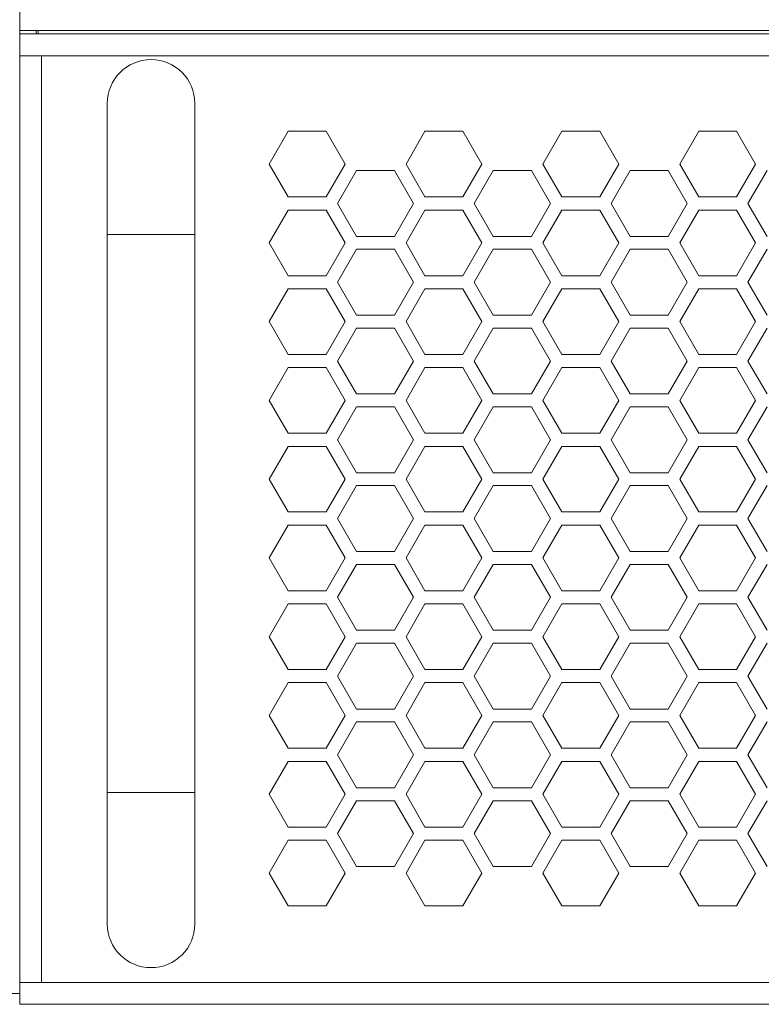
# Model space of a CAD drawing. Header units: millimetres. Extents: x -1555 to -959, y 252 to 1266.
# Tile 3 of 24: x -1480 to -1412, y 344 to 434. Entities that reach past the tile are written whole.
import ezdxf

# ---------------------------------------------------------------- set-up
doc = ezdxf.new("R2010")
doc.units = ezdxf.units.MM
doc.header["$PDSIZE"] = -1
doc.dimstyles.new('ISO-25', dxfattribs={"dimtxt": 2.5, "dimasz": 2.5, "dimexe": 1.25, "dimexo": 0.625, "dimtad": 1, "dimtxsty": 'Standard', "dimcen": 2.5, "dimadec": 0, "dimazin": 0, "dimtfac": 1, "dimtmove": 0, "dimatfit": 3, "dimfxl": 0, "dimarcsym": 0})

# ---------------------------------------------------------------- blocks, each defined once
blk = doc.blocks.new('*D88')
at = {"color": 4, "linetype": 'ByBlock', "lineweight": -2, "transparency": 16777216}
for p, q in [((-1504.618, 345.268), (-1504.618, 262.8)), ((-1014.618, 345.268), (-1014.618, 262.8)), ((-1484.618, 267.8), (-1296.022, 267.8)), ((-1034.618, 267.8), (-1236.022, 267.8))]:
    blk.add_line(p, q, dxfattribs=at)
at = {"color": 4, "linetype": 'ByBlock', "transparency": 16777216}
for points in [[(-1484.618, 271.134), (-1484.618, 264.467), (-1504.618, 267.8)], [(-1034.618, 271.134), (-1034.618, 264.467), (-1014.618, 267.8)]]:
    blk.add_solid(points, dxfattribs=at)
at = {"layer": 'Defpoints', "color": 0, "linetype": 'ByBlock', "transparency": 16777216}
for p in [(-1504.618, 350.268), (-1014.618, 350.268), (-1014.618, 267.8)]:
    blk.add_point(p, dxfattribs=at)
at = {"color": 4, "linetype": 'ByBlock', "lineweight": 5, "transparency": 16777216, "insert": (-1266.022, 277.8), "char_height": 20, "attachment_point": 2}
blk.add_mtext('490', dxfattribs=at)
blk = doc.blocks.new('*D90')
at = {"color": 4, "linetype": 'ByBlock', "lineweight": -2, "transparency": 16777216}
for p, q in [((-1493.604, 386.261), (-1493.604, 307.167)), ((-1025.561, 386.268), (-1025.561, 307.167)), ((-1473.604, 312.167), (-1290.36, 312.167)), ((-1045.561, 312.167), (-1227.027, 312.167))]:
    blk.add_line(p, q, dxfattribs=at)
at = {"color": 4, "linetype": 'ByBlock', "transparency": 16777216}
for points in [[(-1473.604, 315.5), (-1473.604, 308.833), (-1493.604, 312.167)], [(-1045.561, 315.5), (-1045.561, 308.833), (-1025.561, 312.167)]]:
    blk.add_solid(points, dxfattribs=at)
at = {"layer": 'Defpoints', "color": 0, "linetype": 'ByBlock', "transparency": 16777216}
for p in [(-1493.604, 391.261), (-1025.561, 391.268), (-1493.604, 312.167)]:
    blk.add_point(p, dxfattribs=at)
at = {"color": 4, "linetype": 'ByBlock', "lineweight": 5, "transparency": 16777216, "insert": (-1258.694, 312.167), "char_height": 20, "attachment_point": 5}
blk.add_mtext('468', dxfattribs=at)

msp = doc.modelspace()

# ---------------------------------------------------------------- linework, layer by layer
at = {"color": 0, "linetype": 'ByBlock', "lineweight": 5}
for p, q in [((-1479.618, 433.268), (-1479.618, 435.268)), ((-1039.618, 433.268), (-1479.618, 433.268)), ((-1479.618, 432.968), (-1479.618, 433.268)), ((-1479.618, 430.968), (-1479.618, 432.968)), ((-1479.618, 432.968), (-1039.618, 432.968)), ((-1478.118, 433.268), (-1478.118, 432.968)), ((-1477.918, 432.968), (-1477.918, 433.268)), ((-1479.618, 430.968), (-1479.618, 346.268)), ((-1479.618, 430.968), (-1477.618, 430.968)), ((-1477.618, 430.968), (-1477.618, 346.268)), ((-1041.618, 430.968), (-1477.618, 430.968)), ((-1471.618, 426.618), (-1471.618, 414.618)), ((-1463.618, 414.618), (-1463.618, 426.618)), ((-1455.1, 424.068), (-1456.832, 421.068)), ((-1455.1, 424.068), (-1456.832, 421.068)), ((-1451.636, 424.068), (-1455.1, 424.068)), ((-1449.904, 421.068), (-1451.636, 424.068)), ((-1442.6, 424.068), (-1444.332, 421.068)), ((-1439.136, 424.068), (-1442.6, 424.068)), ((-1437.404, 421.068), (-1439.136, 424.068)), ((-1430.1, 424.068), (-1431.832, 421.068)), ((-1426.636, 424.068), (-1430.1, 424.068)), ((-1424.904, 421.068), (-1426.636, 424.068)), ((-1417.6, 424.068), (-1419.332, 421.068)), ((-1414.136, 424.068), (-1417.6, 424.068)), ((-1412.404, 421.068), (-1414.136, 424.068)), ((-1456.832, 421.068), (-1455.1, 418.068)), ((-1451.636, 418.068), (-1449.904, 421.068)), ((-1448.857, 420.48), (-1450.596, 417.468)), ((-1445.378, 420.48), (-1448.857, 420.48)), ((-1443.639, 417.468), (-1445.378, 420.48)), ((-1444.332, 421.068), (-1442.6, 418.068)), ((-1439.136, 418.068), (-1437.404, 421.068)), ((-1436.357, 420.48), (-1438.096, 417.468)), ((-1432.878, 420.48), (-1436.357, 420.48)), ((-1431.139, 417.468), (-1432.878, 420.48)), ((-1431.832, 421.068), (-1430.1, 418.068)), ((-1426.636, 418.068), (-1424.904, 421.068)), ((-1423.857, 420.48), (-1425.596, 417.468)), ((-1420.378, 420.48), (-1423.857, 420.48)), ((-1418.639, 417.468), (-1420.378, 420.48)), ((-1419.332, 421.068), (-1417.6, 418.068)), ((-1414.136, 418.068), (-1412.404, 421.068)), ((-1411.357, 420.48), (-1413.096, 417.468)), ((-1455.1, 418.068), (-1451.636, 418.068)), ((-1442.6, 418.068), (-1439.136, 418.068)), ((-1430.1, 418.068), (-1426.636, 418.068)), ((-1417.6, 418.068), (-1414.136, 418.068)), ((-1455.1, 416.868), (-1456.832, 413.868)), ((-1451.636, 416.868), (-1455.1, 416.868)), ((-1449.904, 413.868), (-1451.636, 416.868)), ((-1450.596, 417.468), (-1448.857, 414.455)), ((-1445.378, 414.455), (-1443.639, 417.468)), ((-1442.6, 416.868), (-1444.332, 413.868)), ((-1439.136, 416.868), (-1442.6, 416.868)), ((-1437.404, 413.868), (-1439.136, 416.868)), ((-1438.096, 417.468), (-1436.357, 414.455)), ((-1432.878, 414.455), (-1431.139, 417.468)), ((-1430.1, 416.868), (-1431.832, 413.868)), ((-1426.636, 416.868), (-1430.1, 416.868)), ((-1424.904, 413.868), (-1426.636, 416.868)), ((-1425.596, 417.468), (-1423.857, 414.455)), ((-1420.378, 414.455), (-1418.639, 417.468)), ((-1417.6, 416.868), (-1419.332, 413.868)), ((-1414.136, 416.868), (-1417.6, 416.868)), ((-1412.404, 413.868), (-1414.136, 416.868)), ((-1413.096, 417.468), (-1411.357, 414.455)), ((-1471.618, 414.618), (-1471.618, 363.618)), ((-1463.618, 414.618), (-1471.618, 414.618)), ((-1463.618, 363.618), (-1463.618, 414.618)), ((-1448.857, 414.455), (-1445.378, 414.455)), ((-1436.357, 414.455), (-1432.878, 414.455)), ((-1423.857, 414.455), (-1420.378, 414.455)), ((-1456.832, 413.868), (-1455.1, 410.868)), ((-1451.636, 410.868), (-1449.904, 413.868)), ((-1448.857, 413.28), (-1450.596, 410.268)), ((-1445.378, 413.28), (-1448.857, 413.28)), ((-1443.639, 410.268), (-1445.378, 413.28)), ((-1444.332, 413.868), (-1442.6, 410.868)), ((-1439.136, 410.868), (-1437.404, 413.868)), ((-1436.357, 413.28), (-1438.096, 410.268)), ((-1432.878, 413.28), (-1436.357, 413.28)), ((-1431.139, 410.268), (-1432.878, 413.28)), ((-1431.832, 413.868), (-1430.1, 410.868)), ((-1426.636, 410.868), (-1424.904, 413.868)), ((-1423.857, 413.28), (-1425.596, 410.268)), ((-1420.378, 413.28), (-1423.857, 413.28)), ((-1418.639, 410.268), (-1420.378, 413.28)), ((-1419.332, 413.868), (-1417.6, 410.868)), ((-1414.136, 410.868), (-1412.404, 413.868)), ((-1411.357, 413.28), (-1413.096, 410.268)), ((-1455.1, 410.868), (-1451.636, 410.868)), ((-1442.6, 410.868), (-1439.136, 410.868)), ((-1430.1, 410.868), (-1426.636, 410.868)), ((-1417.6, 410.868), (-1414.136, 410.868)), ((-1455.1, 409.668), (-1456.832, 406.668)), ((-1451.636, 409.668), (-1455.1, 409.668)), ((-1449.904, 406.668), (-1451.636, 409.668)), ((-1450.596, 410.268), (-1448.857, 407.255)), ((-1445.378, 407.255), (-1443.639, 410.268)), ((-1442.6, 409.668), (-1444.332, 406.668)), ((-1439.136, 409.668), (-1442.6, 409.668)), ((-1437.404, 406.668), (-1439.136, 409.668)), ((-1438.096, 410.268), (-1436.357, 407.255)), ((-1432.878, 407.255), (-1431.139, 410.268)), ((-1430.1, 409.668), (-1431.832, 406.668)), ((-1426.636, 409.668), (-1430.1, 409.668)), ((-1424.904, 406.668), (-1426.636, 409.668)), ((-1425.596, 410.268), (-1423.857, 407.255)), ((-1420.378, 407.255), (-1418.639, 410.268)), ((-1417.6, 409.668), (-1419.332, 406.668)), ((-1414.136, 409.668), (-1417.6, 409.668)), ((-1412.404, 406.668), (-1414.136, 409.668)), ((-1413.096, 410.268), (-1411.357, 407.255)), ((-1448.857, 407.255), (-1445.378, 407.255)), ((-1436.357, 407.255), (-1432.878, 407.255)), ((-1423.857, 407.255), (-1420.378, 407.255)), ((-1456.832, 406.668), (-1455.1, 403.668)), ((-1451.636, 403.668), (-1449.904, 406.668)), ((-1448.857, 406.08), (-1450.596, 403.068)), ((-1445.378, 406.08), (-1448.857, 406.08)), ((-1443.639, 403.068), (-1445.378, 406.08)), ((-1444.332, 406.668), (-1442.6, 403.668)), ((-1439.136, 403.668), (-1437.404, 406.668)), ((-1436.357, 406.08), (-1438.096, 403.068)), ((-1432.878, 406.08), (-1436.357, 406.08)), ((-1431.139, 403.068), (-1432.878, 406.08)), ((-1431.832, 406.668), (-1430.1, 403.668)), ((-1426.636, 403.668), (-1424.904, 406.668)), ((-1423.857, 406.08), (-1425.596, 403.068)), ((-1420.378, 406.08), (-1423.857, 406.08)), ((-1418.639, 403.068), (-1420.378, 406.08)), ((-1419.332, 406.668), (-1417.6, 403.668)), ((-1414.136, 403.668), (-1412.404, 406.668)), ((-1411.357, 406.08), (-1413.096, 403.068)), ((-1455.1, 403.668), (-1451.636, 403.668)), ((-1442.6, 403.668), (-1439.136, 403.668)), ((-1430.1, 403.668), (-1426.636, 403.668)), ((-1417.6, 403.668), (-1414.136, 403.668)), ((-1455.1, 402.468), (-1456.832, 399.468)), ((-1451.636, 402.468), (-1455.1, 402.468)), ((-1449.904, 399.468), (-1451.636, 402.468)), ((-1450.596, 403.068), (-1448.857, 400.055)), ((-1445.378, 400.055), (-1443.639, 403.068)), ((-1442.6, 402.468), (-1444.332, 399.468)), ((-1439.136, 402.468), (-1442.6, 402.468)), ((-1437.404, 399.468), (-1439.136, 402.468)), ((-1438.096, 403.068), (-1436.357, 400.055)), ((-1432.878, 400.055), (-1431.139, 403.068)), ((-1430.1, 402.468), (-1431.832, 399.468)), ((-1426.636, 402.468), (-1430.1, 402.468)), ((-1424.904, 399.468), (-1426.636, 402.468)), ((-1425.596, 403.068), (-1423.857, 400.055)), ((-1420.378, 400.055), (-1418.639, 403.068)), ((-1417.6, 402.468), (-1419.332, 399.468)), ((-1414.136, 402.468), (-1417.6, 402.468)), ((-1412.404, 399.468), (-1414.136, 402.468)), ((-1413.096, 403.068), (-1411.357, 400.055)), ((-1448.857, 400.055), (-1445.378, 400.055)), ((-1436.357, 400.055), (-1432.878, 400.055)), ((-1423.857, 400.055), (-1420.378, 400.055)), ((-1456.832, 399.468), (-1455.1, 396.468)), ((-1451.636, 396.468), (-1449.904, 399.468)), ((-1448.857, 398.88), (-1450.596, 395.868)), ((-1445.378, 398.88), (-1448.857, 398.88)), ((-1443.639, 395.868), (-1445.378, 398.88)), ((-1444.332, 399.468), (-1442.6, 396.468)), ((-1439.136, 396.468), (-1437.404, 399.468)), ((-1436.357, 398.88), (-1438.096, 395.868)), ((-1432.878, 398.88), (-1436.357, 398.88)), ((-1431.139, 395.868), (-1432.878, 398.88)), ((-1431.832, 399.468), (-1430.1, 396.468)), ((-1426.636, 396.468), (-1424.904, 399.468)), ((-1423.857, 398.88), (-1425.596, 395.868)), ((-1420.378, 398.88), (-1423.857, 398.88)), ((-1418.639, 395.868), (-1420.378, 398.88)), ((-1419.332, 399.468), (-1417.6, 396.468)), ((-1414.136, 396.468), (-1412.404, 399.468)), ((-1411.357, 398.88), (-1413.096, 395.868)), ((-1455.1, 396.468), (-1451.636, 396.468)), ((-1442.6, 396.468), (-1439.136, 396.468)), ((-1430.1, 396.468), (-1426.636, 396.468)), ((-1417.6, 396.468), (-1414.136, 396.468)), ((-1455.1, 395.268), (-1456.832, 392.268)), ((-1451.636, 395.268), (-1455.1, 395.268)), ((-1449.904, 392.268), (-1451.636, 395.268)), ((-1450.596, 395.868), (-1448.857, 392.855)), ((-1445.378, 392.855), (-1443.639, 395.868)), ((-1442.6, 395.268), (-1444.332, 392.268)), ((-1439.136, 395.268), (-1442.6, 395.268)), ((-1437.404, 392.268), (-1439.136, 395.268)), ((-1438.096, 395.868), (-1436.357, 392.855)), ((-1432.878, 392.855), (-1431.139, 395.868)), ((-1430.1, 395.268), (-1431.832, 392.268)), ((-1426.636, 395.268), (-1430.1, 395.268)), ((-1424.904, 392.268), (-1426.636, 395.268)), ((-1425.596, 395.868), (-1423.857, 392.855)), ((-1420.378, 392.855), (-1418.639, 395.868)), ((-1417.6, 395.268), (-1419.332, 392.268)), ((-1414.136, 395.268), (-1417.6, 395.268)), ((-1412.404, 392.268), (-1414.136, 395.268)), ((-1413.096, 395.868), (-1411.357, 392.855)), ((-1448.857, 392.855), (-1445.378, 392.855)), ((-1436.357, 392.855), (-1432.878, 392.855)), ((-1423.857, 392.855), (-1420.378, 392.855)), ((-1456.832, 392.268), (-1455.1, 389.268)), ((-1451.636, 389.268), (-1449.904, 392.268)), ((-1448.857, 391.68), (-1450.596, 388.668)), ((-1445.378, 391.68), (-1448.857, 391.68)), ((-1443.639, 388.668), (-1445.378, 391.68)), ((-1444.332, 392.268), (-1442.6, 389.268)), ((-1439.136, 389.268), (-1437.404, 392.268)), ((-1436.357, 391.68), (-1438.096, 388.668)), ((-1432.878, 391.68), (-1436.357, 391.68)), ((-1431.139, 388.668), (-1432.878, 391.68)), ((-1431.832, 392.268), (-1430.1, 389.268)), ((-1426.636, 389.268), (-1424.904, 392.268)), ((-1423.857, 391.68), (-1425.596, 388.668)), ((-1420.378, 391.68), (-1423.857, 391.68)), ((-1418.639, 388.668), (-1420.378, 391.68)), ((-1419.332, 392.268), (-1417.6, 389.268)), ((-1414.136, 389.268), (-1412.404, 392.268)), ((-1411.357, 391.68), (-1413.096, 388.668)), ((-1455.1, 389.268), (-1451.636, 389.268)), ((-1442.6, 389.268), (-1439.136, 389.268)), ((-1430.1, 389.268), (-1426.636, 389.268)), ((-1417.6, 389.268), (-1414.136, 389.268)), ((-1455.1, 388.068), (-1456.832, 385.068)), ((-1451.636, 388.068), (-1455.1, 388.068)), ((-1449.904, 385.068), (-1451.636, 388.068)), ((-1450.596, 388.668), (-1448.857, 385.655)), ((-1445.378, 385.655), (-1443.639, 388.668)), ((-1442.6, 388.068), (-1444.332, 385.068)), ((-1439.136, 388.068), (-1442.6, 388.068)), ((-1437.404, 385.068), (-1439.136, 388.068)), ((-1438.096, 388.668), (-1436.357, 385.655)), ((-1432.878, 385.655), (-1431.139, 388.668)), ((-1430.1, 388.068), (-1431.832, 385.068)), ((-1426.636, 388.068), (-1430.1, 388.068)), ((-1424.904, 385.068), (-1426.636, 388.068)), ((-1425.596, 388.668), (-1423.857, 385.655)), ((-1420.378, 385.655), (-1418.639, 388.668)), ((-1417.6, 388.068), (-1419.332, 385.068)), ((-1414.136, 388.068), (-1417.6, 388.068)), ((-1412.404, 385.068), (-1414.136, 388.068)), ((-1413.096, 388.668), (-1411.357, 385.655)), ((-1448.857, 385.655), (-1445.378, 385.655)), ((-1436.357, 385.655), (-1432.878, 385.655)), ((-1423.857, 385.655), (-1420.378, 385.655)), ((-1456.832, 385.068), (-1455.1, 382.068)), ((-1451.636, 382.068), (-1449.904, 385.068)), ((-1448.857, 384.48), (-1450.596, 381.468)), ((-1445.378, 384.48), (-1448.857, 384.48)), ((-1443.639, 381.468), (-1445.378, 384.48)), ((-1444.332, 385.068), (-1442.6, 382.068)), ((-1439.136, 382.068), (-1437.404, 385.068)), ((-1436.357, 384.48), (-1438.096, 381.468)), ((-1432.878, 384.48), (-1436.357, 384.48)), ((-1431.139, 381.468), (-1432.878, 384.48)), ((-1431.832, 385.068), (-1430.1, 382.068)), ((-1426.636, 382.068), (-1424.904, 385.068)), ((-1423.857, 384.48), (-1425.596, 381.468)), ((-1420.378, 384.48), (-1423.857, 384.48)), ((-1418.639, 381.468), (-1420.378, 384.48)), ((-1419.332, 385.068), (-1417.6, 382.068)), ((-1414.136, 382.068), (-1412.404, 385.068)), ((-1411.357, 384.48), (-1413.096, 381.468)), ((-1455.1, 382.068), (-1451.636, 382.068)), ((-1442.6, 382.068), (-1439.136, 382.068)), ((-1430.1, 382.068), (-1426.636, 382.068)), ((-1417.6, 382.068), (-1414.136, 382.068)), ((-1455.1, 380.868), (-1456.832, 377.868)), ((-1451.636, 380.868), (-1455.1, 380.868)), ((-1449.904, 377.868), (-1451.636, 380.868)), ((-1450.596, 381.468), (-1448.857, 378.455)), ((-1445.378, 378.455), (-1443.639, 381.468)), ((-1442.6, 380.868), (-1444.332, 377.868)), ((-1439.136, 380.868), (-1442.6, 380.868)), ((-1437.404, 377.868), (-1439.136, 380.868)), ((-1438.096, 381.468), (-1436.357, 378.455)), ((-1432.878, 378.455), (-1431.139, 381.468)), ((-1430.1, 380.868), (-1431.832, 377.868)), ((-1426.636, 380.868), (-1430.1, 380.868)), ((-1424.904, 377.868), (-1426.636, 380.868)), ((-1425.596, 381.468), (-1423.857, 378.455)), ((-1420.378, 378.455), (-1418.639, 381.468)), ((-1417.6, 380.868), (-1419.332, 377.868)), ((-1414.136, 380.868), (-1417.6, 380.868)), ((-1412.404, 377.868), (-1414.136, 380.868)), ((-1413.096, 381.468), (-1411.357, 378.455)), ((-1448.857, 378.455), (-1445.378, 378.455)), ((-1436.357, 378.455), (-1432.878, 378.455)), ((-1423.857, 378.455), (-1420.378, 378.455)), ((-1456.832, 377.868), (-1455.1, 374.868)), ((-1451.636, 374.868), (-1449.904, 377.868)), ((-1448.857, 377.28), (-1450.596, 374.268)), ((-1445.378, 377.28), (-1448.857, 377.28)), ((-1443.639, 374.268), (-1445.378, 377.28)), ((-1444.332, 377.868), (-1442.6, 374.868)), ((-1439.136, 374.868), (-1437.404, 377.868)), ((-1436.357, 377.28), (-1438.096, 374.268)), ((-1432.878, 377.28), (-1436.357, 377.28)), ((-1431.139, 374.268), (-1432.878, 377.28)), ((-1431.832, 377.868), (-1430.1, 374.868)), ((-1426.636, 374.868), (-1424.904, 377.868)), ((-1423.857, 377.28), (-1425.596, 374.268)), ((-1420.378, 377.28), (-1423.857, 377.28)), ((-1418.639, 374.268), (-1420.378, 377.28)), ((-1419.332, 377.868), (-1417.6, 374.868)), ((-1414.136, 374.868), (-1412.404, 377.868)), ((-1411.357, 377.28), (-1413.096, 374.268)), ((-1455.1, 374.868), (-1451.636, 374.868)), ((-1442.6, 374.868), (-1439.136, 374.868)), ((-1430.1, 374.868), (-1426.636, 374.868)), ((-1417.6, 374.868), (-1414.136, 374.868)), ((-1455.1, 373.668), (-1456.832, 370.668)), ((-1451.636, 373.668), (-1455.1, 373.668)), ((-1449.904, 370.668), (-1451.636, 373.668)), ((-1450.596, 374.268), (-1448.857, 371.255)), ((-1445.378, 371.255), (-1443.639, 374.268)), ((-1442.6, 373.668), (-1444.332, 370.668)), ((-1439.136, 373.668), (-1442.6, 373.668)), ((-1437.404, 370.668), (-1439.136, 373.668)), ((-1438.096, 374.268), (-1436.357, 371.255)), ((-1432.878, 371.255), (-1431.139, 374.268)), ((-1430.1, 373.668), (-1431.832, 370.668)), ((-1426.636, 373.668), (-1430.1, 373.668)), ((-1424.904, 370.668), (-1426.636, 373.668)), ((-1425.596, 374.268), (-1423.857, 371.255)), ((-1420.378, 371.255), (-1418.639, 374.268)), ((-1417.6, 373.668), (-1419.332, 370.668)), ((-1414.136, 373.668), (-1417.6, 373.668)), ((-1412.404, 370.668), (-1414.136, 373.668)), ((-1413.096, 374.268), (-1411.357, 371.255)), ((-1448.857, 371.255), (-1445.378, 371.255)), ((-1436.357, 371.255), (-1432.878, 371.255)), ((-1423.857, 371.255), (-1420.378, 371.255)), ((-1456.832, 370.668), (-1455.1, 367.668)), ((-1451.636, 367.668), (-1449.904, 370.668)), ((-1448.857, 370.08), (-1450.596, 367.068)), ((-1445.378, 370.08), (-1448.857, 370.08)), ((-1443.639, 367.068), (-1445.378, 370.08)), ((-1444.332, 370.668), (-1442.6, 367.668)), ((-1439.136, 367.668), (-1437.404, 370.668)), ((-1436.357, 370.08), (-1438.096, 367.068)), ((-1432.878, 370.08), (-1436.357, 370.08)), ((-1431.139, 367.068), (-1432.878, 370.08)), ((-1431.832, 370.668), (-1430.1, 367.668)), ((-1426.636, 367.668), (-1424.904, 370.668)), ((-1423.857, 370.08), (-1425.596, 367.068)), ((-1420.378, 370.08), (-1423.857, 370.08)), ((-1418.639, 367.068), (-1420.378, 370.08)), ((-1419.332, 370.668), (-1417.6, 367.668)), ((-1414.136, 367.668), (-1412.404, 370.668)), ((-1411.357, 370.08), (-1413.096, 367.068)), ((-1455.1, 367.668), (-1451.636, 367.668)), ((-1442.6, 367.668), (-1439.136, 367.668)), ((-1430.1, 367.668), (-1426.636, 367.668)), ((-1417.6, 367.668), (-1414.136, 367.668)), ((-1455.1, 366.468), (-1456.832, 363.468)), ((-1451.636, 366.468), (-1455.1, 366.468)), ((-1449.904, 363.468), (-1451.636, 366.468)), ((-1450.596, 367.068), (-1448.857, 364.055)), ((-1445.378, 364.055), (-1443.639, 367.068)), ((-1442.6, 366.468), (-1444.332, 363.468)), ((-1439.136, 366.468), (-1442.6, 366.468)), ((-1437.404, 363.468), (-1439.136, 366.468)), ((-1438.096, 367.068), (-1436.357, 364.055)), ((-1432.878, 364.055), (-1431.139, 367.068)), ((-1430.1, 366.468), (-1431.832, 363.468)), ((-1426.636, 366.468), (-1430.1, 366.468)), ((-1424.904, 363.468), (-1426.636, 366.468)), ((-1425.596, 367.068), (-1423.857, 364.055)), ((-1420.378, 364.055), (-1418.639, 367.068)), ((-1417.6, 366.468), (-1419.332, 363.468)), ((-1414.136, 366.468), (-1417.6, 366.468)), ((-1412.404, 363.468), (-1414.136, 366.468)), ((-1413.096, 367.068), (-1411.357, 364.055)), ((-1471.618, 363.618), (-1471.618, 351.618)), ((-1463.618, 363.618), (-1471.618, 363.618)), ((-1463.618, 351.618), (-1463.618, 363.618)), ((-1448.857, 364.055), (-1445.378, 364.055)), ((-1436.357, 364.055), (-1432.878, 364.055)), ((-1423.857, 364.055), (-1420.378, 364.055)), ((-1456.832, 363.468), (-1455.1, 360.468)), ((-1451.636, 360.468), (-1449.904, 363.468)), ((-1448.857, 362.88), (-1450.596, 359.868)), ((-1445.378, 362.88), (-1448.857, 362.88)), ((-1443.639, 359.868), (-1445.378, 362.88)), ((-1444.332, 363.468), (-1442.6, 360.468)), ((-1439.136, 360.468), (-1437.404, 363.468)), ((-1436.357, 362.88), (-1438.096, 359.868)), ((-1432.878, 362.88), (-1436.357, 362.88)), ((-1431.139, 359.868), (-1432.878, 362.88)), ((-1431.832, 363.468), (-1430.1, 360.468)), ((-1426.636, 360.468), (-1424.904, 363.468)), ((-1423.857, 362.88), (-1425.596, 359.868)), ((-1420.378, 362.88), (-1423.857, 362.88)), ((-1418.639, 359.868), (-1420.378, 362.88)), ((-1419.332, 363.468), (-1417.6, 360.468)), ((-1414.136, 360.468), (-1412.404, 363.468)), ((-1411.357, 362.88), (-1413.096, 359.868)), ((-1455.1, 360.468), (-1451.636, 360.468)), ((-1442.6, 360.468), (-1439.136, 360.468)), ((-1430.1, 360.468), (-1426.636, 360.468)), ((-1417.6, 360.468), (-1414.136, 360.468)), ((-1455.1, 359.268), (-1456.832, 356.268)), ((-1451.636, 359.268), (-1455.1, 359.268)), ((-1449.904, 356.268), (-1451.636, 359.268)), ((-1450.596, 359.868), (-1448.857, 356.855)), ((-1445.378, 356.855), (-1443.639, 359.868)), ((-1442.6, 359.268), (-1444.332, 356.268)), ((-1439.136, 359.268), (-1442.6, 359.268)), ((-1437.404, 356.268), (-1439.136, 359.268)), ((-1438.096, 359.868), (-1436.357, 356.855)), ((-1432.878, 356.855), (-1431.139, 359.868)), ((-1430.1, 359.268), (-1431.832, 356.268)), ((-1426.636, 359.268), (-1430.1, 359.268)), ((-1424.904, 356.268), (-1426.636, 359.268)), ((-1425.596, 359.868), (-1423.857, 356.855)), ((-1420.378, 356.855), (-1418.639, 359.868)), ((-1417.6, 359.268), (-1419.332, 356.268)), ((-1414.136, 359.268), (-1417.6, 359.268)), ((-1412.404, 356.268), (-1414.136, 359.268)), ((-1413.096, 359.868), (-1411.357, 356.855)), ((-1448.857, 356.855), (-1445.378, 356.855)), ((-1436.357, 356.855), (-1432.878, 356.855)), ((-1423.857, 356.855), (-1420.378, 356.855)), ((-1456.832, 356.268), (-1455.1, 353.268)), ((-1451.636, 353.268), (-1449.904, 356.268)), ((-1444.332, 356.268), (-1442.6, 353.268)), ((-1439.136, 353.268), (-1437.404, 356.268)), ((-1431.832, 356.268), (-1430.1, 353.268)), ((-1426.636, 353.268), (-1424.904, 356.268)), ((-1419.332, 356.268), (-1417.6, 353.268)), ((-1414.136, 353.268), (-1412.404, 356.268)), ((-1455.1, 353.268), (-1451.636, 353.268)), ((-1442.6, 353.268), (-1439.136, 353.268)), ((-1430.1, 353.268), (-1426.636, 353.268)), ((-1417.6, 353.268), (-1414.136, 353.268)), ((-1479.618, 344.268), (-1479.618, 346.268)), ((-1479.618, 346.268), (-1477.618, 346.268)), ((-1477.618, 346.268), (-1041.618, 346.268)), ((-1481.618, 345.268), (-1479.618, 345.268)), ((-1039.618, 344.268), (-1479.618, 344.268))]:
    msp.add_line(p, q, dxfattribs=at)
for centre, start, end in [((-1467.618, 426.618), 0, 180), ((-1467.618, 351.618), 180, 0)]:
    msp.add_arc(centre, 4, start, end, dxfattribs=at)

# ---------------------------------------------------------------- dimensions: what is measured, and where the dimension line sits
for base, p1, p2, picture, middle in [((-1493.604, 312.167), (-1025.561, 391.268), (-1493.604, 391.261), '*D90', (-1258.694, 312.167)), ((-1014.618, 267.8), (-1504.618, 350.268), (-1014.618, 350.268), '*D88', (-1266.022, 267.8))]:
    dim = msp.add_linear_dim(base=base, p1=p1, p2=p2, dimstyle='ISO-25', override={"dimtxt": 20, "dimasz": 20, "dimexe": 5, "dimexo": 5, "dimgap": 5, "dimtad": 0, "dimdec": 1, "dimdsep": 46, "dimclrd": 4, "dimclre": 4, "dimclrt": 4, "dimadec": 2, "dimazin": 2, "dimtdec": 1, "dimtzin": 0}, dxfattribs=at)
    dim.commit()
    dim.dimension.update_dxf_attribs({"geometry": picture, "text_midpoint": middle, "dimtype": 160})

doc.saveas('drawing.dxf')
